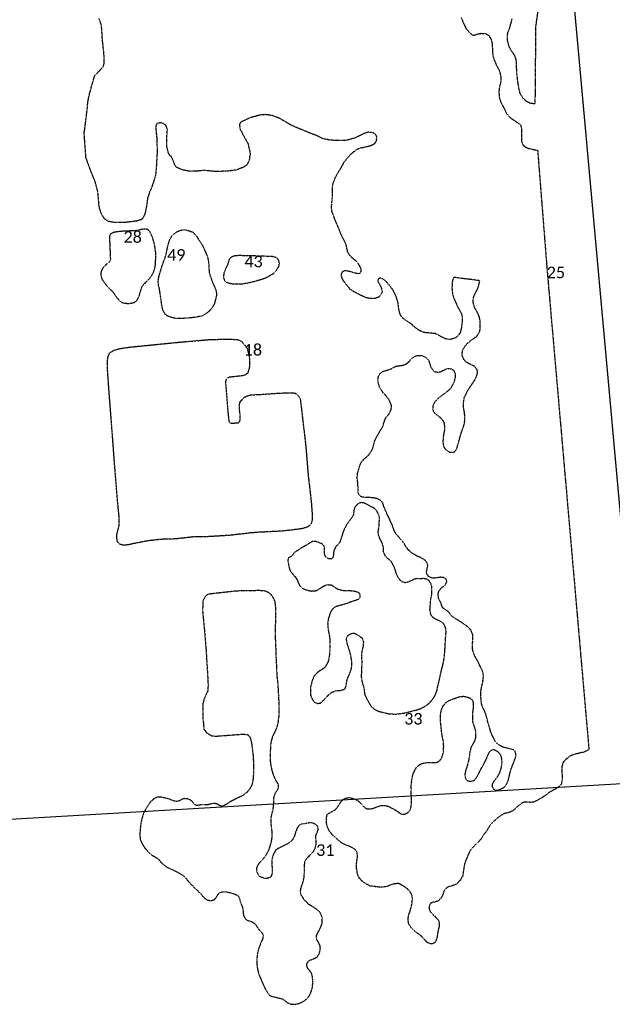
# Model space of a CAD drawing. Extents: x 387170 to 389193, y 100386 to 104689.
# Tile 2 of 14: x 387859 to 388371, y 100386 to 101237. Entities that reach past the tile are written whole.
import ezdxf

# ---------------------------------------------------------------- set-up
doc = ezdxf.new("R2010")
doc.units = 0
doc.header["$MEASUREMENT"] = 0
doc.linetypes.add('Wisdot5', pattern=[0.1, 0.05, -0.05])
doc.linetypes.add('Wisdot7', pattern=[0.2875, 0.125, -0.05, 0.0625, -0.05])
doc.layers.add('E_DTM_Building', color=81, linetype='Wisdot5', lineweight=25)
doc.layers.add('E_DTM_ObscureArea', color=231, linetype='Wisdot7', lineweight=25)
doc.styles.add('CalibriLight', font='calibril.ttf')

msp = doc.modelspace()

# ---------------------------------------------------------------- linework, layer by layer
at = {"flags": 128}
msp.add_lwpolyline([(388030.33, 103804.24), (388079.5, 103165.42), (387169.78, 101396.4), (387237.58, 100510.54), (388399.32, 100578.11), (388331.7, 101321.34), (389192.6, 103079.92), (389126.37, 103829.76)], close=True, dxfattribs=at)
at = {"layer": 'E_DTM_Building'}
for points in [[(387948.61, 101054.18, 1614.18), (387942.92, 101053.61, 1614.18), (387939.78, 101052.97, 1614.21), (387937.39, 101051.77, 1614.27), (387936.45, 101050.16, 1614.24), (387936.52, 101046.24, 1614.3), (387937.22, 101029.59, 1614.01), (387936.26, 101027.74, 1613.97), (387934.36, 101025.94, 1613.92), (387931.05, 101022.98, 1613.87), (387929.57, 101020.34, 1613.78), (387929.04, 101018.57, 1613.64), (387929.06, 101016.26, 1613.29), (387929.55, 101013.65, 1612.68), (387930.83, 101011.46, 1612.07), (387932.91, 101008.61, 1611.49), (387934.72, 101006.07, 1611.26), (387938.73, 101002.51, 1610.78), (387942.9, 100996.7, 1610.32), (387945.7, 100993.47, 1610.14), (387949.09, 100991.96, 1610), (387953.73, 100991.75, 1609.76), (387957.86, 100992.72, 1609.62), (387960.09, 100994.16, 1609.56), (387962.1, 100997.98, 1609.47), (387963.23, 101002.16, 1609.47), (387964.41, 101005.95, 1609.45), (387966.19, 101008.43, 1609.33), (387968, 101010.12, 1609.24), (387969.9, 101011.91, 1609.28), (387971.4, 101013.82, 1609.22), (387973.19, 101016.2, 1609.31), (387974.49, 101018.63, 1609.5), (387975.23, 101020.81, 1609.68), (387976.03, 101023.83, 1609.9), (387976.3, 101028.33, 1609.94), (387976.59, 101034.25, 1610.06), (387975.9, 101039.69, 1609.99), (387974.92, 101044.42, 1610), (387973.64, 101048.72, 1610.11), (387972, 101052.6, 1610.29), (387970.65, 101054.54, 1610.65), (387969.52, 101055.52, 1611.23), (387967.91, 101055.96, 1611.78), (387966, 101055.93, 1612.73), (387964.35, 101055.73, 1613.17), (387962.86, 101055.34, 1613.43), (387961.27, 101054.95, 1613.74), (387960.36, 101054.72, 1613.74), (387958.71, 101054.52, 1613.77), (387948.61, 101054.18, 1614.18)], [(388052.51, 100956.7, 1607.93), (388055.33, 100953.18, 1607.95), (388057.3, 100945.52, 1608.01), (388057.47, 100936.91, 1608.13), (388056.33, 100933.08, 1608.27), (388055.85, 100931.53, 1608.3), (388054, 100930.01, 1608.26), (388052.01, 100929.38, 1608.27), (388049.78, 100929.1, 1612.51), (388040.12, 100927.98, 1612.78), (388038.15, 100927.18, 1612.8), (388037.35, 100926.41, 1612.8), (388036.67, 100924.34, 1612.78), (388038.78, 100897.79, 1612.9), (388039.6, 100890.12, 1612.92), (388040.35, 100888.71, 1612.92), (388042.09, 100888.26, 1612.92), (388047.75, 100888.76, 1612.89), (388048.89, 100889.52, 1612.89), (388049.55, 100891.81, 1612.85), (388049.35, 100895.67, 1612.84), (388048.91, 100899.41, 1612.84), (388048.73, 100902.18, 1612.8), (388048.92, 100904.73, 1612.78), (388049.53, 100907.05, 1612.7), (388051.47, 100908.98, 1612.55), (388052.97, 100910.65, 1608.76), (388055.25, 100911.91, 1608.75), (388059.12, 100912.94, 1608.68), (388059.32, 100912.84, 1608.68), (388065.7, 100913.06, 1608.66), (388082.7, 100914.3, 1608.48), (388093.46, 100914.61, 1608.29), (388096.88, 100914.34, 1608.31), (388099.22, 100912.41, 1608.36), (388101.32, 100909.61, 1608.44), (388103.49, 100890.99, 1609.1), (388105.98, 100869.73, 1609.77), (388108.17, 100843.41, 1610.38), (388110.78, 100820.92, 1610.85), (388111.6, 100810.28, 1611.05), (388111.7, 100804.47, 1611.15), (388110.46, 100801.02, 1611.19), (388107.87, 100798.75, 1611.25), (388103.95, 100797.39, 1611.19), (388095.83, 100796.22, 1611.23), (388085.48, 100795.1, 1611.51), (388074.62, 100794.52, 1611.62), (388064.99, 100794.06, 1611.74), (388058.25, 100793.48, 1611.88), (388051.59, 100792.71, 1612.2), (388047.84, 100792.29, 1612.51), (388043.71, 100791.82, 1612.73), (388040.8, 100791.48, 1612.73), (388023.46, 100790.34, 1612.51), (388008.33, 100790.01, 1612.26), (387993.98, 100788.37, 1612.49), (387980.43, 100787.93, 1612.44), (387969.12, 100786.59, 1612.53), (387959.75, 100784.77, 1612.57), (387952.83, 100783.33, 1612.69), (387948.7, 100782.8, 1612.59), (387945.81, 100783.64, 1612.43), (387943.46, 100785.7, 1612.32), (387942.73, 100789.16, 1612.39), (387942.89, 100792.25, 1612.49), (387944.02, 100796.93, 1612.57), (387944.68, 100799.54, 1612.63), (387944.82, 100807, 1612.63), (387943.07, 100825.26, 1612.55), (387941.02, 100850.82, 1612.59), (387937.93, 100892.02, 1612.61), (387936.15, 100914.72, 1612.69), (387935.06, 100930.17, 1612.79), (387934.59, 100937.84, 1612.65), (387934.71, 100942.68, 1612.24), (387935.32, 100945.88, 1611.74), (387936.72, 100949.08, 1611.33), (387940.22, 100951.38, 1610.93), (387945.51, 100952.8, 1610.44), (387954.73, 100954.14, 1609.69), (387971.95, 100955.85, 1609.17), (387995.77, 100958.2, 1608.7), (388021.89, 100960.5, 1608.46), (388031.99, 100960.81, 1608.11), (388040.33, 100961.02, 1607.89), (388047.71, 100960.42, 1607.77), (388050.51, 100959.12, 1607.73), (388052.51, 100956.7, 1607.93)]]:
    msp.add_polyline3d(points, close=True, dxfattribs=at)
at = {"layer": 'E_DTM_ObscureArea'}
for points in [[(388308.18, 101255.23, 1594.9), (388304.78, 101231.19, 1595.9), (388304.19, 101164.12, 1597.3), (388299.73, 101164.72, 1597.34), (388296.94, 101166.27, 1597.34), (388293.86, 101169.09, 1597.36), (388291.41, 101173.15, 1597.44), (388290.27, 101178.11, 1597.6), (388289.21, 101184.78, 1597.5), (388288.62, 101189.91, 1597.55), (388288.37, 101195.13, 1597.44), (388288.29, 101199.07, 1597.28), (388288, 101202.2, 1597.16), (388286.89, 101205.7, 1597.16), (388284.88, 101208.51, 1597.23), (388282.99, 101211.32, 1597.25), (388281.63, 101214.46, 1597.3), (388280.63, 101218.6, 1597.32), (388280.38, 101222.52, 1597.41), (388280.73, 101225.37, 1597.58), (388281.82, 101228.24, 1598.06), (388282.67, 101230.63, 1598.83), (388283.52, 101233.75, 1598.79), (388284.51, 101237.61, 1598.5)], [(388240.51, 101238.64, 1597.5), (388242.31, 101233.73, 1597.5), (388244.7, 101229.21, 1597.46), (388247.61, 101225.76, 1597.41), (388250.29, 101223.58, 1597.39), (388251.98, 101223.63, 1597.41), (388254.34, 101224.35, 1597.5), (388257.48, 101225.09, 1597.44), (388261.04, 101225.03, 1597.41), (388264.31, 101223.18, 1597.44), (388266.37, 101219.77, 1597.5), (388267.28, 101215.96, 1597.44), (388267.41, 101210.9, 1597.32), (388267.81, 101205.98, 1597.16), (388268.88, 101202.3, 1597.02), (388270.69, 101197.96, 1597.02), (388272.78, 101194.2, 1596.99), (388273.83, 101191.42, 1597.18), (388274.6, 101187.89, 1597.36), (388274.85, 101184.64, 1597.5), (388274.5, 101182.3, 1597.58), (388273.59, 101179.34, 1597.72), (388273.01, 101174.61, 1597.72), (388273.42, 101169.52, 1597.5), (388274.38, 101166.45, 1597.36), (388275.91, 101163.32, 1597.27), (388277.65, 101159.7, 1597.32), (388279.91, 101155.35, 1597.39), (388282.54, 101152.49, 1597.46), (388285.74, 101150.25, 1597.46), (388288.38, 101148.46, 1597.51), (388290.6, 101146.97, 1597.55), (388291.99, 101145.35, 1597.57), (388292.68, 101142.15, 1597.57), (388292.65, 101137.64, 1597.41), (388292.48, 101132.72, 1597.25), (388293.48, 101129.14, 1597.23), (388295.78, 101126.88, 1597.25), (388298.76, 101125.74, 1597.3), (388302.85, 101124.76, 1597.3), (388306.53, 101123.98, 1597.3), (388314.43, 101023.53, 1595.65), (388314.43, 101023.53, 1595.65), (388350.85, 100606.53, 1595.5), (388348.58, 100605.08, 1595.5), (388346.15, 100604.06, 1595.46), (388343.93, 100603.55, 1595.45), (388338.71, 100602.41, 1595.42), (388334.23, 100600.64, 1595.42), (388330.17, 100597.19, 1595.42), (388328.4, 100595.1, 1595.42), (388327.38, 100591.3, 1595.51), (388327.41, 100587.4, 1595.5), (388327.77, 100583.58, 1595.56), (388327.64, 100579.82, 1595.53), (388326.88, 100576.39, 1595.43), (388325.17, 100574.6, 1595.37), (388323.1, 100573.02, 1595.31), (388320.2, 100571.35, 1595.28), (388316.95, 100569.76, 1595.24), (388314.93, 100568.13, 1595.31), (388312.54, 100566.28, 1595.4), (388310.03, 100564.61, 1595.5), (388307.96, 100563.57, 1595.53), (388305.81, 100562.28, 1595.53), (388303.79, 100561.19, 1595.51), (388300.67, 100560.75, 1595.5), (388298.39, 100560.92, 1595.5), (388295.46, 100561.09, 1595.5), (388292.98, 100560.16, 1595.56), (388290.36, 100558.08, 1595.65), (388288.83, 100557.1, 1595.74), (388286.8, 100555.08, 1595.66), (388285.11, 100553.58, 1595.57), (388283.43, 100552.63, 1595.53), (388281.09, 100551.81, 1595.53), (388278.71, 100551.39, 1595.48), (388276.48, 100550.43, 1595.48), (388273.91, 100548.91, 1595.5), (388271.45, 100546.79, 1595.54), (388269.17, 100544.8, 1595.62), (388265.76, 100541.71, 1595.66), (388264.35, 100539.4, 1595.68), (388263.05, 100536.95, 1595.74), (388261.35, 100534.67, 1595.79), (388259.75, 100532.79, 1595.79), (388257.45, 100528.91, 1595.76), (388255.44, 100526.7, 1595.8), (388253.5, 100524.78, 1595.77), (388251.06, 100522.48, 1595.66), (388249, 100520.25, 1595.6), (388247.37, 100517.63, 1595.59), (388246.36, 100515.36, 1595.59), (388244.9, 100511.96, 1595.59), (388243.31, 100507.47, 1595.63), (388242.6, 100503.05, 1595.68), (388241.79, 100497.49, 1595.68), (388239.74, 100493.69, 1595.71), (388236.71, 100490.29, 1595.71), (388233.99, 100489.24, 1595.79), (388231.89, 100488.5, 1595.86), (388230.25, 100488.14, 1595.86), (388227.88, 100487.03, 1595.85), (388226.09, 100485.13, 1595.8), (388225.38, 100483.78, 1595.77), (388224.79, 100481.7, 1595.68), (388223.69, 100479.27, 1595.63), (388222.53, 100477.43, 1595.66), (388220.39, 100475.6, 1595.68), (388218, 100474.73, 1595.59), (388216.05, 100474.44, 1595.48), (388214.38, 100473.84, 1595.37), (388213.2, 100472.24, 1595.3), (388212.72, 100470.07, 1595.3), (388212.91, 100468.12, 1595.36), (388213.58, 100466.7, 1595.39), (388214.93, 100465.05, 1595.42), (388217.09, 100463.04, 1595.42), (388219.2, 100460.67, 1595.43), (388220.87, 100458.71, 1595.4), (388221.5, 100456.69, 1595.39), (388221.31, 100453.52, 1595.34), (388220.23, 100448.82, 1595.33), (388219.52, 100443.91, 1595.33), (388218.63, 100441.26, 1595.34), (388217.28, 100439.4, 1595.36), (388215.58, 100438.65, 1595.43), (388213.4, 100438.74, 1595.53), (388211.44, 100439.59, 1595.85), (388209.6, 100441.29, 1595.91), (388207.14, 100444.21, 1596.11), (388204.51, 100446.43, 1596.23), (388201.23, 100448.73, 1596.4), (388197.51, 100452.03, 1596.46), (388195, 100456.08, 1596.52), (388194.51, 100459.64, 1596.52), (388195.04, 100463.4, 1596.64), (388196.56, 100467.59, 1596.72), (388197.86, 100473.15, 1596.7), (388198.32, 100478.18, 1596.69), (388197.62, 100481.32, 1596.64), (388196.15, 100483.8, 1596.6), (388193.84, 100486.24, 1596.6), (388191.63, 100487.71, 1596.58), (388188.74, 100489.46, 1596.63), (388186.51, 100490.58, 1596.69), (388183.16, 100490.55, 1596.75), (388180.18, 100489.68, 1596.77), (388176.29, 100488.07, 1596.81), (388171.9, 100487.5, 1596.81), (388167.93, 100487.71, 1596.81), (388161.52, 100488.58, 1596.87), (388158.35, 100490.3, 1596.86), (388154.87, 100492.59, 1596.84), (388151.99, 100495.82, 1596.81), (388150.72, 100499.35, 1596.78), (388150.07, 100503.53, 1596.87), (388149.9, 100506.33, 1596.84), (388150.25, 100509.92, 1596.81), (388150.66, 100512.87, 1596.83), (388150.76, 100515.45, 1596.86), (388150.39, 100517.78, 1596.87), (388149, 100519.87, 1596.87), (388146.37, 100521.55, 1596.87), (388143.16, 100523.12, 1596.83), (388140.35, 100524.08, 1596.83), (388137.5, 100525.54, 1596.83), (388133.49, 100528.76, 1596.87), (388129.44, 100532.37, 1596.95), (388126.29, 100536.32, 1596.98), (388124.72, 100539.92, 1596.96), (388123.89, 100543.44, 1596.9), (388123.93, 100546.06, 1596.84), (388124.09, 100548.01, 1596.78), (388124.51, 100549.82, 1596.73), (388125.23, 100551.03, 1596.55), (388126.13, 100551.51, 1596.67), (388127.17, 100551.95, 1596.95), (388128.72, 100552.74, 1597.13), (388130.96, 100554.09, 1597.13), (388132.47, 100555.37, 1597.09), (388133.88, 100557.14, 1597.01), (388135.21, 100559.24, 1596.95), (388136.49, 100561.34, 1596.89), (388138.74, 100563.63, 1596.86), (388141.65, 100564.7, 1596.75), (388144, 100564.92, 1596.73), (388147.44, 100564.06, 1596.73), (388150.21, 100562.95, 1596.73), (388152.47, 100561.04, 1596.75), (388154.87, 100558.65, 1596.78), (388156.79, 100556.61, 1596.83), (388158.74, 100555.37, 1596.86), (388160.64, 100555.15, 1596.89), (388163.04, 100555.33, 1596.89), (388165.34, 100556, 1596.92), (388167.91, 100557.04, 1596.95), (388170.84, 100557.96, 1596.92), (388173.18, 100558.18, 1596.92), (388175.48, 100557.91, 1596.92), (388177.96, 100557.26, 1596.87), (388180.4, 100556.01, 1596.83), (388183.9, 100554.02, 1596.84), (388185.69, 100552.86, 1596.93), (388187.51, 100551.4, 1597.01), (388188.81, 100550.74, 1597.01), (388190.65, 100550.57, 1596.96), (388192.35, 100550.83, 1596.92), (388195.15, 100552.58, 1596.84), (388196.28, 100554.17, 1596.8), (388197.01, 100556.36, 1596.84), (388197.43, 100559.71, 1596.83), (388197.6, 100563.04, 1596.81), (388197.25, 100567.3, 1596.78), (388197.11, 100571.83, 1596.73), (388197.28, 100575.74, 1596.81), (388198.05, 100582.09, 1596.87), (388198.93, 100585.33, 1596.89), (388200.28, 100588.23, 1596.9), (388202.1, 100591.36, 1596.93), (388204.44, 100593.31, 1596.95), (388206.6, 100594.41, 1596.95), (388209.7, 100595.05, 1596.99), (388212.73, 100595.39, 1596.98), (388215.12, 100595.18, 1596.93), (388217.89, 100595.1, 1596.83), (388219.78, 100595.52, 1596.81), (388222.06, 100596.98, 1596.77), (388223.2, 100598.52, 1596.7), (388224.34, 100601.04, 1596.66), (388225.1, 100604.38, 1596.57), (388225.33, 100609.19, 1596.55), (388225.05, 100613.7, 1596.55), (388223.77, 100619.31, 1596.64), (388223.2, 100624.78, 1596.75), (388222.43, 100632.31, 1596.92), (388222.53, 100635.93, 1596.87), (388223.24, 100640.34, 1596.92), (388224.73, 100643.94, 1597.01), (388227.34, 100647.1, 1596.98), (388230.32, 100648.97, 1596.93), (388232.3, 100649.9, 1596.92), (388234.38, 100650.39, 1596.89), (388236.14, 100651.1, 1596.87), (388239.77, 100652.34, 1596.87), (388242.93, 100652.4, 1596.8), (388245.3, 100651.88, 1596.77), (388248.3, 100650.89, 1596.7), (388249.72, 100649.54, 1596.7), (388250.68, 100647.71, 1596.69), (388250.89, 100645.01, 1596.63), (388250.65, 100641.38, 1596.63), (388250.32, 100638.59, 1596.57), (388250.16, 100634.62, 1596.52), (388250.17, 100631.36, 1596.51), (388250.74, 100628.5, 1596.51), (388251.58, 100626.51, 1596.49), (388252.58, 100623.74, 1596.49), (388252.96, 100620.77, 1596.47), (388252.83, 100617.05, 1596.46), (388252.32, 100614.58, 1596.46), (388251.36, 100612.71, 1596.44), (388250.11, 100610.37, 1596.43), (388248.84, 100608.13, 1596.43), (388248.01, 100604.4, 1596.43), (388247.42, 100600.73, 1596.4), (388246.97, 100597.78, 1596.32), (388246.24, 100594.55, 1596.28), (388245.47, 100591.71, 1596.21), (388244.26, 100588.38, 1596.15), (388243.71, 100585.32, 1596.15), (388243.76, 100582.76, 1596.18), (388244.54, 100580.76, 1596.28), (388246.1, 100579.48, 1596.34), (388248.32, 100578.95, 1596.34), (388249.93, 100579.15, 1596.32), (388251.88, 100579.93, 1596.29), (388253.09, 100581.28, 1596.32), (388254.95, 100584.52, 1596.37), (388256.72, 100587.7, 1596.34), (388258.25, 100590.81, 1596.31), (388260.37, 100594.47, 1596.28), (388262.1, 100597.99, 1596.24), (388263.54, 100601.54, 1596.31), (388265.07, 100604.64, 1596.32), (388266.48, 100605.91, 1596.26), (388268.41, 100606.35, 1596.21), (388269.57, 100606.11, 1596.2), (388271.03, 100605.31, 1596.2), (388272.69, 100603.99, 1596.14), (388274.08, 100602.4, 1596.05), (388275.03, 100599.62, 1595.95), (388275.45, 100596.26, 1595.97), (388275.4, 100593.24, 1596.03), (388274.68, 100589.91, 1596.09), (388273.38, 100585.94, 1596.11), (388271.83, 100583.02, 1596.11), (388270.16, 100580.84, 1596.08), (388268.35, 100578.64, 1596.06), (388267.26, 100576.66, 1596.05), (388267.09, 100574.77, 1596.06), (388268.03, 100572.73, 1596.11), (388269.73, 100571.46, 1596.14), (388271.72, 100571.31, 1596.14), (388274.59, 100572.28, 1596.12), (388277.08, 100573.55, 1596.09), (388279.08, 100575.37, 1596.05), (388280.71, 100578.49, 1596.05), (388281.91, 100583, 1596.09), (388283.4, 100589.12, 1596.15), (388285.39, 100594.1, 1596.26), (388287.13, 100598.61, 1596.23), (388287.84, 100601, 1596.21), (388287.57, 100603.24, 1596.18), (388286.97, 100604.91, 1596.18), (388285.62, 100606.12, 1596.23), (388283.08, 100606.86, 1596.26), (388279.8, 100607.63, 1596.29), (388276.25, 100608.58, 1596.28), (388272.69, 100610.66, 1596.29), (388269.73, 100613.78, 1596.28), (388268.26, 100616.7, 1596.26), (388266.45, 100620.23, 1596.34), (388264.98, 100625.18, 1596.46), (388263.38, 100630.65, 1596.44), (388262.34, 100634.8, 1596.47), (388260.91, 100639.35, 1596.6), (388259.03, 100643.02, 1596.8), (388258.14, 100645.65, 1596.93), (388257.63, 100649.41, 1596.96), (388257.44, 100653.44, 1596.96), (388257.56, 100657.35, 1596.96), (388258.14, 100660.62, 1596.95), (388259.14, 100664.61, 1596.89), (388259.68, 100669.75, 1596.87), (388259.44, 100672.34, 1596.89), (388258.56, 100674.83, 1596.96), (388256.33, 100679.5, 1596.93), (388254.51, 100683.08, 1596.93), (388253.01, 100685.85, 1596.93), (388251.35, 100689.25, 1597.03), (388250.33, 100692.75, 1597.18), (388250.22, 100696.94, 1597.22), (388250.49, 100700.82, 1597.21), (388250.64, 100704.98, 1597.18), (388249.09, 100709.27, 1597.12), (388247.09, 100711.6, 1597.12), (388244.79, 100713.5, 1597.18), (388241.78, 100715.49, 1597.19), (388239.2, 100717.22, 1597.19), (388236.21, 100719, 1597.22), (388232.99, 100721.16, 1597.33), (388230.99, 100723.49, 1597.36), (388229.86, 100724.96, 1597.41), (388228.37, 100726.1, 1597.35), (388226.21, 100727.53, 1597.36), (388224.22, 100729.26, 1597.35), (388222.73, 100733.47, 1597.35), (388221.11, 100736.47, 1597.41), (388220.48, 100739.92, 1597.5), (388220.79, 100742.41, 1597.47), (388222.11, 100744.61, 1597.44), (388224.32, 100746.75, 1597.42), (388227.1, 100749.19, 1597.42), (388228.06, 100751.55, 1597.38), (388227.75, 100753.3, 1597.35), (388225.72, 100754.83, 1597.27), (388222.67, 100755.23, 1597.15), (388217.9, 100754.58, 1597.07), (388214.63, 100754.61, 1597.09), (388212.35, 100755.83, 1597.18), (388210.97, 100757.32, 1597.3), (388210.47, 100759.99, 1597.3), (388210.96, 100762.56, 1597.35), (388211.59, 100765.23, 1597.32), (388211.1, 100767.31, 1597.29), (388209.98, 100769.18, 1597.25), (388207.53, 100771.07, 1597.12), (388204.93, 100772.45, 1597.09), (388201.43, 100773.89, 1597.07), (388199.43, 100775.23, 1597.06), (388196.7, 100776.9, 1597.06), (388194.73, 100778.98, 1597.07), (388192.81, 100781.41, 1597.12), (388191.36, 100784.23, 1597.1), (388189.28, 100786.85, 1597.03), (388187.69, 100788.57, 1596.98), (388184.18, 100792.68, 1597.04), (388182.95, 100794.69, 1597.04), (388181.99, 100797.02, 1597.15), (388180.89, 100800.22, 1597.12), (388178.44, 100805.71, 1597.07), (388177.03, 100808.59, 1597.19), (388175.11, 100812.7, 1597.21), (388173.94, 100815.6, 1597.33), (388172.59, 100819.37, 1597.42), (388170.53, 100821.84, 1597.47), (388167.33, 100823.31, 1597.41), (388164.31, 100823.86, 1597.39), (388160.04, 100824.1, 1597.42), (388157.07, 100824.26, 1597.42), (388153.95, 100824.8, 1597.45), (388152.02, 100826.39, 1597.58), (388151.41, 100828.7, 1597.81), (388151.46, 100831.72, 1597.85), (388151.19, 100834.56, 1598.05), (388151.07, 100837.41, 1598.74), (388150.54, 100840.32, 1599.81), (388150.55, 100842.35, 1600.39), (388150.89, 100844.95, 1600.83), (388151.74, 100847.89, 1601.05), (388152.97, 100852.11, 1601), (388154.47, 100854.97, 1600.76), (388155.66, 100856.46, 1600.51), (388157.25, 100857.95, 1600.3), (388159.13, 100859.51, 1599.63), (388160.74, 100861.25, 1598.98), (388162.77, 100864.25, 1598.6), (388164.05, 100866.89, 1598.36), (388164.83, 100869.59, 1598.23), (388165.45, 100871.87, 1598.17), (388165.96, 100873.74, 1598.07), (388166.79, 100875.35, 1598.02), (388167.84, 100877.33, 1597.9), (388168.95, 100879.16, 1597.73), (388169.92, 100880.89, 1597.53), (388171.16, 100882.93, 1597.35), (388172.49, 100884.93, 1597.27), (388173.32, 100887.63, 1597.25), (388174.16, 100890.28, 1597.32), (388175.11, 100892.64, 1597.32), (388177.02, 100894.9, 1597.3), (388178.67, 100897.23, 1597.19), (388179.99, 100900.56, 1597.16), (388180.31, 100902.32, 1597.19), (388179.99, 100904.12, 1597.24), (388178.89, 100906.83, 1597.3), (388177.4, 100909.55, 1597.38), (388175.05, 100912.39, 1597.45), (388172.83, 100914.99, 1597.53), (388170.01, 100919.16, 1597.62), (388169.02, 100922.28, 1597.64), (388168.45, 100924.59, 1597.56), (388168.61, 100927.08, 1597.44), (388169.06, 100929.09, 1597.42), (388170, 100930.62, 1597.38), (388171.81, 100932.37, 1597.32), (388173.36, 100933.21, 1597.33), (388176.38, 100934.14, 1597.3), (388178.73, 100934.86, 1597.3), (388180.76, 100935.79, 1597.33), (388183.11, 100937.05, 1597.42), (388185.55, 100937.83, 1597.51), (388188.19, 100938.18, 1597.56), (388190.95, 100938.74, 1597.47), (388193.33, 100939.71, 1597.36), (388195.14, 100941.41, 1597.32), (388197.5, 100944.06, 1597.33), (388200.56, 100946.18, 1597.35), (388203.25, 100946.93, 1597.36), (388206.07, 100946.85, 1597.38), (388208.53, 100945.9, 1597.36), (388210.38, 100944.65, 1597.35), (388212.26, 100942.56, 1597.35), (388213.26, 100939.84, 1597.35), (388213.94, 100937.39, 1597.39), (388215.33, 100934.75, 1597.48), (388217.69, 100932.76, 1597.55), (388220.49, 100932.38, 1597.55), (388222.33, 100932.76, 1597.55), (388224.84, 100933.94, 1597.5), (388227.43, 100935.17, 1597.45), (388229.86, 100935.65, 1597.45), (388232.38, 100935.1, 1597.45), (388234.19, 100933.69, 1597.44), (388235.12, 100931.17, 1597.38), (388235.1, 100927.26, 1597.32), (388233.84, 100922.9, 1597.32), (388231.58, 100918.68, 1597.25), (388229.01, 100916.07, 1597.24), (388224.63, 100912.83, 1597.19), (388220.39, 100909.71, 1597.13), (388217.52, 100906.62, 1597.07), (388215.77, 100902.75, 1597.06), (388216.11, 100899.23, 1597.07), (388217.23, 100897.31, 1597.12), (388219.32, 100895.59, 1597.15), (388221.92, 100893.66, 1597.19), (388224.4, 100891.03, 1597.24), (388225.56, 100888.73, 1597.22), (388226.17, 100884.93, 1597.22), (388225.89, 100881.6, 1597.19), (388225.13, 100878.27, 1597.15), (388224.6, 100872.34, 1597.12), (388225.06, 100868.58, 1597.16), (388226.83, 100865.64, 1597.24), (388230.46, 100863.32, 1597.3), (388233.29, 100863.15, 1597.3), (388234.82, 100863.64, 1597.32), (388236.64, 100866.28, 1597.38), (388237.53, 100869.33, 1597.38), (388238.45, 100872.63, 1597.32), (388239.61, 100876.99, 1597.33), (388240.97, 100881.41, 1597.25), (388242.28, 100884.8, 1597.25), (388243.19, 100887.65, 1597.3), (388243.66, 100892.04, 1597.41), (388243.38, 100897.05, 1597.44), (388242.55, 100901.51, 1597.44), (388242.42, 100905.5, 1597.39), (388243.08, 100910.45, 1597.39), (388245.43, 100915.27, 1597.39), (388246.97, 100917.83, 1597.39), (388248.65, 100920.41, 1597.39), (388250.69, 100923.27, 1597.41), (388252.79, 100926.63, 1597.39), (388254.27, 100930.28, 1597.32), (388254.73, 100932.7, 1597.32), (388254.15, 100934.62, 1597.32), (388252.17, 100937.19, 1597.3), (388248.08, 100939.22, 1597.18), (388244.48, 100941.29, 1597.24), (388242.45, 100943.87, 1597.32), (388241.19, 100947.25, 1597.36), (388241.67, 100951.49, 1597.36), (388243.38, 100954.27, 1597.36), (388245.5, 100956.95, 1597.39), (388248.41, 100959.54, 1597.39), (388251.46, 100961.66, 1597.33), (388254.27, 100963.86, 1597.27), (388255.91, 100966.24, 1597.25), (388256.69, 100968.43, 1597.24), (388256.86, 100972.89, 1597.21), (388256.88, 100976.85, 1597.18), (388256.06, 100980.22, 1597.18), (388254.68, 100983.8, 1597.15), (388252.29, 100987.57, 1597.15), (388251.06, 100991.2, 1597.25), (388250.61, 100994.86, 1597.29), (388251.33, 100997.69, 1597.12), (388252.84, 101000.95, 1597.04), (388254.4, 101003.72, 1597.07), (388255.46, 101006.63, 1597.12), (388256.48, 101011.42, 1597.12), (388233.8, 101014.31, 1597.02), (388232.61, 101010.06, 1597.06), (388232.45, 101004.89, 1597.09), (388232.87, 101000.5, 1597.13), (388233.58, 100997.59, 1597.15), (388235.28, 100993.47, 1597.24), (388237.58, 100988.46, 1597.24), (388239.24, 100985.5, 1597.24), (388240.9, 100982.54, 1597.24), (388241.43, 100979.32, 1597.24), (388241.29, 100976.26, 1597.22), (388240.95, 100973.68, 1597.18), (388240.71, 100970.9, 1597.18), (388239.54, 100966.36, 1597.15), (388236.75, 100962.9, 1597.2), (388233.99, 100961.4, 1597.2), (388230.36, 100960.62, 1597.18), (388226.82, 100961.22, 1597.2), (388223.86, 100962.54, 1597.24), (388220.24, 100964.73, 1597.15), (388217.75, 100965.73, 1597.13), (388212.83, 100966.27, 1597.13), (388208.52, 100966.59, 1597.09), (388204.28, 100968.36, 1597.04), (388201.24, 100970.54, 1597.04), (388198.3, 100973.23, 1597.06), (388195.19, 100975.4, 1597.09), (388191.85, 100977.63, 1597.11), (388189.25, 100979.77, 1597.15), (388187.69, 100982.38, 1597.18), (388186.45, 100987.06, 1597.18), (388185.86, 100992.45, 1597.24), (388184.27, 100997.67, 1597.27), (388181.63, 101003.22, 1597.33), (388178.24, 101007.55, 1597.36), (388175.28, 101011.19, 1597.42), (388171.55, 101013.58, 1597.34), (388169.76, 101013.47, 1597.28), (388168.75, 101012.76, 1597.27), (388168.35, 101011.6, 1597.23), (388168.7, 101010.27, 1597.23), (388169.89, 101008.35, 1597.27), (388170.87, 101006.25, 1597.3), (388171.83, 101003.85, 1597.34), (388172.07, 101001.23, 1597.41), (388171.1, 100999.5, 1597.46), (388168.91, 100996.99, 1597.46), (388165.56, 100995.95, 1597.48), (388161.96, 100995.9, 1597.46), (388158.05, 100996.78, 1597.37), (388153.33, 100998.86, 1597.42), (388150.86, 101000.18, 1597.99), (388147.35, 101002.11, 1598.53), (388144.6, 101003.88, 1598.62), (388142.44, 101006.56, 1598.62), (388140.52, 101008.98, 1598.65), (388138.8, 101011.13, 1598.5), (388137.57, 101013.44, 1598.3), (388137.07, 101015.2, 1598.11), (388136.95, 101017.16, 1597.86), (388137.84, 101019.16, 1597.65), (388139.06, 101019.95, 1597.5), (388140.95, 101020.29, 1597.37), (388143.53, 101019.74, 1597.43), (388146.2, 101018.97, 1597.5), (388148.45, 101018.33, 1597.48), (388150.08, 101017.86, 1597.5), (388151.5, 101017.71, 1597.51), (388153.05, 101018.02, 1597.58), (388154.01, 101019.18, 1597.65), (388154.13, 101020.38, 1597.71), (388153.6, 101022.41, 1597.78), (388152.3, 101024.89, 1598), (388151.11, 101026.86, 1597.9), (388149.24, 101028.72, 1597.64), (388147.3, 101030.29, 1597.51), (388145.39, 101031.97, 1597.43), (388143.56, 101034.11, 1597.41), (388142.48, 101036.1, 1597.36), (388141.7, 101039.07, 1597.28), (388141.07, 101042.23, 1597.21), (388139.99, 101044.72, 1597.13), (388138.94, 101046.94, 1597.14), (388137.44, 101049.84, 1597.2), (388135.61, 101053.73, 1597.11), (388135.03, 101055.76, 1597.06), (388133.6, 101059.01, 1597.16), (388132.03, 101062.59, 1597.14), (388130.07, 101067.42, 1597.13), (388128.7, 101071.3, 1597.23), (388128.35, 101074.99, 1597.28), (388128.63, 101078.11, 1597.34), (388128.78, 101080.21, 1597.44), (388129.06, 101082.66, 1597.58), (388129.24, 101085.61, 1597.64), (388129.12, 101089.38, 1597.6), (388129.23, 101093.05, 1597.51), (388129.96, 101096.11, 1597.53), (388131.98, 101101.14, 1597.43), (388134.15, 101105.06, 1597.37), (388136.57, 101108.83, 1597.39), (388139.52, 101114.12, 1597.43), (388142.55, 101117.95, 1597.44), (388146.63, 101122.05, 1597.32), (388150.36, 101124.98, 1597.44), (388152.8, 101126, 1597.41), (388158.88, 101127.29, 1597.44), (388162.41, 101128.18, 1597.39), (388165.79, 101129.96, 1597.32), (388167.32, 101132.35, 1597.32), (388167.53, 101135.58, 1597.21), (388166.67, 101137.53, 1597.13), (388164.55, 101139.14, 1597.07), (388160.16, 101139.7, 1597.07), (388155.95, 101138.29, 1597.04), (388152.46, 101136.45, 1597.09), (388147.8, 101134.39, 1597.16), (388141.58, 101132.74, 1597.16), (388135.75, 101132.38, 1597.23), (388128.39, 101132.71, 1597.21), (388120.83, 101134.1, 1597.36), (388115.86, 101136.58, 1597.32), (388109.56, 101138.93, 1597.43), (388103.98, 101141.34, 1597.46), (388099.3, 101143.22, 1597.58), (388093.61, 101145.63, 1597.81), (388087.35, 101149.39, 1598.2), (388082.42, 101152.04, 1598.36), (388077.11, 101154.03, 1598.44), (388071.51, 101154.87, 1598.65), (388067.25, 101154.65, 1598.74), (388057.78, 101152.14, 1599.55), (388049.64, 101148.12, 1599.85), (388048.71, 101146.01, 1599.9), (388049.41, 101142.07, 1599.9), (388051.92, 101137.4, 1599.92), (388056.12, 101129.78, 1599.78), (388058.09, 101121.22, 1599.88), (388057.12, 101115.22, 1599.99), (388055.47, 101111.74, 1600.27), (388052.14, 101109.34, 1600.25), (388045.93, 101106.97, 1600.51), (388037.69, 101105.93, 1600.74), (388027.55, 101105.78, 1601.25), (388017.89, 101106.64, 1601.8), (388013.48, 101106.18, 1602.08), (388010.79, 101105.99, 1602.55), (388005.1, 101105.97, 1604.3), (387999.58, 101107.15, 1605.66), (387994.9, 101109.03, 1606.76), (387993.37, 101110.3, 1606.97), (387993.24, 101110.99, 1607.62), (387989.95, 101118.58, 1607.67), (387988.9, 101119.08, 1607.46), (387987.42, 101121.65, 1607.6), (387986.04, 101126.88, 1607.46), (387985.93, 101134.81, 1607.25), (387986.48, 101142.3, 1606.8), (387985.29, 101145.41, 1607.22), (387983.05, 101147.12, 1607.57), (387980.84, 101147.82, 1607.9), (387979.44, 101147.74, 1608.2), (387977.52, 101147.23, 1608.2), (387976.38, 101145.43, 1608.18), (387976.39, 101143.52, 1608.18), (387977.35, 101134.31, 1608.11), (387977.65, 101122.55, 1608.11), (387976.98, 101110.82, 1608.17), (387976.26, 101102.7, 1608.15), (387974.48, 101096.9, 1608.11), (387972.98, 101092.36, 1608.01), (387970.91, 101087.38, 1608.82), (387969.45, 101082.96, 1609.39), (387968.73, 101077.99, 1609.66), (387967.84, 101072.33, 1610.69), (387966.88, 101068.69, 1611.68), (387965.42, 101065.57, 1612.55), (387963.64, 101064.05, 1613.52), (387962.49, 101063.66, 1613.73), (387960.19, 101063, 1614.08), (387950.94, 101061.81, 1614.18), (387941.38, 101061.6, 1614.34), (387935.42, 101062.58, 1614.4), (387932.6, 101064.46, 1614.41), (387929.7, 101068.42, 1614.43), (387927.49, 101075.26, 1614.61), (387926.45, 101087.85, 1614.87), (387924.08, 101097.05, 1615.08), (387921.11, 101104.16, 1614.96), (387918.38, 101111.23, 1615.06), (387916.05, 101118.12, 1615.18), (387914.54, 101138.78, 1615.26), (387915.75, 101147.69, 1615.34), (387917.35, 101160.97, 1615.12), (387917.71, 101165.57, 1614.8), (387918.99, 101171.88, 1614.17), (387921.39, 101180.73, 1613.54), (387923.23, 101187.04, 1613.2), (387924.06, 101189.09, 1612.92), (387927.01, 101191.96, 1612.41), (387928.65, 101193.74, 1612.18), (387930.8, 101196.03, 1611.64), (387931.94, 101198.95, 1611.31), (387931.89, 101203.85, 1611.1), (387931.45, 101209.22, 1610.92), (387930.95, 101214.08, 1610.71), (387930.33, 101219.54, 1610.57), (387929.79, 101228.4, 1609.95), (387929.08, 101233.75, 1609.92), (387927.41, 101237.76, 1610.04)]]:
    msp.add_polyline3d(points, dxfattribs=at)
for points in [[(387986.31, 101038.68, 1607.89), (387987.5, 101043.85, 1607.37), (387988.68, 101047.11, 1607.2), (387990.47, 101050.03, 1606.77), (387992.14, 101051.7, 1606.64), (387994.24, 101053.37, 1606.65), (387996.54, 101054.56, 1606.79), (387999.37, 101055.32, 1606.79), (388001.87, 101055.4, 1606.56), (388004.98, 101054.65, 1606.21), (388008.76, 101053.18, 1606.06), (388012.01, 101049.35, 1605.92), (388016.78, 101041.88, 1605.78), (388019.17, 101036.7, 1605.63), (388021.07, 101032.06, 1605.57), (388021.96, 101028.3, 1605.61), (388022.31, 101023.42, 1605.61), (388022.62, 101018.39, 1605.72), (388023.82, 101014.47, 1605.96), (388025.51, 101009.96, 1606.3), (388026.69, 101007.32, 1606.42), (388028.18, 101003.96, 1606.62), (388029.12, 100999.58, 1606.84), (388028.61, 100997.17, 1606.93), (388026.96, 100991.03, 1607.14), (388024.22, 100986.69, 1607.48), (388020.77, 100983.58, 1607.62), (388016.82, 100981.05, 1607.69), (388010.99, 100979.82, 1607.71), (388003.35, 100978.97, 1607.74), (387994.83, 100978.68, 1607.86), (387991.09, 100979.32, 1607.98), (387986.78, 100980.74, 1608.15), (387984.5, 100982.55, 1608.43), (387982.62, 100985.86, 1608.57), (387981.7, 100989.95, 1608.72), (387980.8, 100996.6, 1608.79), (387979.8, 101003.14, 1608.72), (387978.76, 101008.06, 1608.64), (387978.53, 101011.09, 1608.53), (387979.23, 101015.23, 1608.44), (387980.13, 101018.21, 1608.4), (387981.25, 101022.1, 1608.37), (387982.68, 101026.36, 1608.27), (387984.49, 101031.19, 1608.12), (387985.72, 101035.44, 1607.98), (387986.31, 101038.68, 1607.89)], [(388053.08, 101032.94, 1601.8), (388048.88, 101033.14, 1601.8), (388045.71, 101032.95, 1601.91), (388043.67, 101032.61, 1602.05), (388041.98, 101031.77, 1602.23), (388040.68, 101030.96, 1602.49), (388040.04, 101029.87, 1602.81), (388039.1, 101027.28, 1604.39), (388038.57, 101025.66, 1604.76), (388037.65, 101023.8, 1604.89), (388036.63, 101021.1, 1605.21), (388035.78, 101019.11, 1605.15), (388035.24, 101017.49, 1605.32), (388034.93, 101014.46, 1605.46), (388035.66, 101011.83, 1605.72), (388037.38, 101010.22, 1605.9), (388039.67, 101009.39, 1606.01), (388042.53, 101008.77, 1606.15), (388045.84, 101008.59, 1606.16), (388050.4, 101008.61, 1605.84), (388056.12, 101009.53, 1605.6), (388061.65, 101010.88, 1605.38), (388067.3, 101012.48, 1605.02), (388072.01, 101014.14, 1604.34), (388075.51, 101016.14, 1603.64), (388077.84, 101017.48, 1602.86), (388079.88, 101019.39, 1602.14), (388081.45, 101021.55, 1601.56), (388082.95, 101023.99, 1601.18), (388083.27, 101026.33, 1601.18), (388082.93, 101028.42, 1601.25), (388081.96, 101030.39, 1601.31), (388080.19, 101031.46, 1601.37), (388077.92, 101032.13, 1601.43), (388073.77, 101032.39, 1601.45), (388069.29, 101032.52, 1601.51), (388064.01, 101032.72, 1601.56), (388059.14, 101032.81, 1601.6), (388054.8, 101032.95, 1601.77), (388053.08, 101032.94, 1601.8)], [(388191.21, 100637.99, 1596.92), (388195.42, 100638.96, 1596.86), (388199.84, 100640.12, 1596.83), (388202.66, 100640.84, 1596.88), (388205.78, 100641.93, 1596.95), (388209.28, 100643.85, 1596.99), (388212.4, 100646.13, 1597.04), (388215.14, 100648.94, 1597.07), (388217.61, 100652.63, 1597.04), (388219.41, 100657, 1596.99), (388220.41, 100661.85, 1596.93), (388221.38, 100665.4, 1596.93), (388222.43, 100670.37, 1597), (388223.65, 100675.98, 1597.02), (388224.51, 100678.78, 1597.06), (388225.69, 100684.9, 1596.99), (388226.12, 100688.68, 1596.97), (388226.36, 100692.04, 1596.92), (388226.59, 100696.14, 1596.92), (388226.86, 100701.04, 1596.93), (388227.15, 100705.14, 1596.93), (388227.43, 100708.06, 1596.99), (388227.13, 100711.26, 1597.09), (388226.23, 100713.55, 1597.2), (388225.04, 100715.31, 1597.3), (388223.21, 100716.72, 1597.34), (388220.78, 100717.84, 1597.34), (388218.4, 100718.97, 1597.27), (388216.36, 100720.2, 1597.23), (388214.71, 100722.08, 1597.2), (388213.88, 100724.21, 1597.18), (388213.45, 100727, 1597.14), (388213.66, 100729.45, 1597.13), (388213.86, 100732.7, 1597.13), (388214.14, 100736.35, 1597.2), (388214.9, 100739.65, 1597.21), (388215.21, 100742.34, 1597.2), (388215.14, 100747.15, 1597.13), (388213.91, 100750.6, 1597.07), (388212.13, 100752.64, 1597.07), (388210.56, 100753.62, 1597.06), (388207.85, 100754.1, 1597.06), (388205.44, 100753.87, 1597.06), (388202.19, 100754.07, 1597.07), (388200.02, 100753.63, 1597.07), (388197.54, 100752.32, 1597.11), (388194.88, 100751.16, 1597.14), (388192.17, 100750.45, 1597.2), (388189.68, 100751.06, 1597.2), (388187.83, 100752.58, 1597.14), (388185.84, 100755.11, 1597.09), (388184.38, 100758.54, 1596.99), (388182.66, 100764.09, 1596.99), (388180.57, 100768.14, 1596.93), (388178.7, 100769.94, 1596.95), (388176.24, 100771.98, 1596.92), (388174.67, 100774.15, 1596.97), (388173.55, 100776.42, 1597.02), (388173.18, 100779.05, 1597), (388173.13, 100781.99, 1596.99), (388171.75, 100785.76, 1596.99), (388169.98, 100788.88, 1596.95), (388168.97, 100791.73, 1596.93), (388168.59, 100793.95, 1596.95), (388169.07, 100796.61, 1596.97), (388169.6, 100800.56, 1597.02), (388169.67, 100803.29, 1597.06), (388169.79, 100805.68, 1597.07), (388169.73, 100807.43, 1597.14), (388169, 100809.74, 1597.18), (388167.7, 100812.11, 1597.2), (388165.97, 100814.21, 1597.2), (388163.79, 100815.7, 1597.25), (388161.96, 100816.49, 1597.28), (388159.67, 100817.85, 1597.3), (388157.11, 100819.14, 1597.37), (388154.51, 100819.74, 1597.46), (388152.45, 100819.37, 1597.58), (388150.69, 100818.18, 1597.6), (388149.25, 100816.69, 1597.67), (388148.46, 100815.48, 1597.67), (388147.93, 100813.9, 1597.78), (388147.65, 100812.06, 1597.97), (388147.41, 100809.88, 1598.27), (388146.79, 100808.07, 1598.35), (388145.8, 100806.56, 1598.42), (388143.88, 100804.11, 1598.57), (388142.03, 100801.61, 1598.83), (388140.48, 100798.86, 1598.81), (388139.27, 100796.64, 1598.85), (388138.36, 100794.35, 1599.07), (388137.46, 100791.37, 1599.09), (388136.31, 100787.98, 1598.83), (388135.69, 100786.16, 1598.74), (388134.77, 100784.55, 1598.74), (388133.38, 100783.05, 1598.81), (388131.9, 100781.33, 1598.88), (388130.79, 100779.3, 1599.11), (388130.15, 100777.14, 1599.34), (388129.98, 100774.74, 1599.51), (388129.87, 100773.54, 1599.53), (388129.58, 100772.5, 1599.55), (388128.5, 100771.26, 1599.58), (388126.6, 100771.08, 1599.7), (388124.61, 100771.74, 1599.72), (388123.12, 100773.07, 1599.88), (388122.4, 100775.26, 1600.09), (388122.21, 100777.23, 1600.43), (388122.38, 100780.25, 1600.71), (388122.1, 100781.98, 1600.95), (388120.44, 100783.91, 1603.3), (388117.01, 100785.45, 1606.18), (388113.82, 100786.28, 1607.38), (388111.36, 100785.88, 1608.48), (388109.27, 100784.66, 1608.59), (388106.66, 100782.93, 1608.48), (388103.86, 100781.42, 1608.32), (388101.45, 100780, 1608.15), (388099.27, 100778.49, 1608.04), (388097.29, 100777.28, 1607.94), (388095.77, 100775.95, 1607.88), (388094.33, 100773.83, 1607.66), (388093.01, 100772.91, 1607.48), (388091.87, 100772.34, 1606.9), (388091.29, 100771.89, 1604.9), (388090.6, 100770.18, 1605.02), (388090.81, 100768, 1605.9), (388091.37, 100765.73, 1606.09), (388091.79, 100763.16, 1606.09), (388092.57, 100760.91, 1606.18), (388094.12, 100758.85, 1606.11), (388095.64, 100757.19, 1606.18), (388097.03, 100755.68, 1606.83), (388098.52, 100753.16, 1607.57), (388099.31, 100751.42, 1608.29), (388099.87, 100749.66, 1608.39), (388100.84, 100747.89, 1608.09), (388102.66, 100746.02, 1607.92), (388105.27, 100744.8, 1607.97), (388108.24, 100743.89, 1608.08), (388110.79, 100743.34, 1607.66), (388114.84, 100743.62, 1604.99), (388118.5, 100745.61, 1602.6), (388121.64, 100747.67, 1600.86), (388124.81, 100748.93, 1600.13), (388128.29, 100748.59, 1599.76), (388131.2, 100746.65, 1599.46), (388133.96, 100744.99, 1599.21), (388138.14, 100743.92, 1598.67), (388143.76, 100743.78, 1598.34), (388147.42, 100743.45, 1598.2), (388149.56, 100742.97, 1598.06), (388151.67, 100742.21, 1597.95), (388152.94, 100740.24, 1597.81), (388153.01, 100738.26, 1597.76), (388152.54, 100737.31, 1597.76), (388151.57, 100736.2, 1597.83), (388149.78, 100735.35, 1597.93), (388146.26, 100734.28, 1598.2), (388142.81, 100732.98, 1598.72), (388138.91, 100731.7, 1599.04), (388134.6, 100730.61, 1599.16), (388131.53, 100729.53, 1599.93), (388129.41, 100728.08, 1600.5), (388127.34, 100724.82, 1601.11), (388125.54, 100719.32, 1602.06), (388125, 100714.97, 1602.72), (388125.54, 100709.3, 1603.09), (388126.57, 100704.41, 1603.08), (388126.9, 100701.05, 1602.93), (388126.9, 100696.86, 1603.16), (388126.86, 100691.3, 1603.32), (388126.43, 100687.52, 1603.81), (388125.9, 100684.24, 1604.01), (388125.26, 100682.03, 1603.93), (388124.07, 100679.71, 1604.3), (388122.83, 100677.78, 1604.41), (388121.22, 100676.26, 1604.27), (388119.84, 100675.34, 1604.09), (388118.07, 100674.32, 1603.85), (388116.42, 100673.14, 1603.48), (388114.76, 100671.57, 1603.15), (388113.24, 100669.72, 1602.95), (388112.06, 100667.29, 1602.74), (388111.25, 100664.44, 1602.41), (388110.22, 100660.49, 1601.92), (388110.09, 100655.89, 1601.5), (388110.36, 100653.02, 1601.36), (388111.89, 100649.49, 1601.13), (388114.11, 100646.98, 1600.51), (388116.39, 100646.24, 1600.09), (388118.63, 100646.51, 1599.78), (388120.59, 100647.94, 1599.64), (388123.04, 100650.78, 1599.67), (388125.67, 100653.47, 1599.88), (388128.5, 100655.83, 1600.16), (388131.23, 100656.89, 1600), (388133.67, 100657.41, 1599.88), (388135.93, 100657.51, 1599.79), (388137.76, 100657.91, 1599.69), (388139.24, 100658.45, 1599.79), (388140.3, 100659.23, 1599.95), (388141.03, 100661.68, 1600.13), (388141.35, 100664.14, 1600.43), (388141.79, 100666.73, 1600.74), (388142.85, 100669.21, 1600.58), (388143.98, 100671.64, 1600.37), (388144.61, 100673.29, 1600.2), (388145.31, 100675.45, 1600.04), (388145.9, 100678.79, 1599.88), (388145.89, 100682.42, 1599.72), (388145.24, 100686.32, 1599.62), (388144.84, 100688.66, 1599.41), (388144.01, 100691.47, 1599.46), (388143.27, 100693.89, 1599.53), (388142.4, 100696.41, 1599.53), (388141.69, 100699.12, 1599.3), (388141.29, 100701.57, 1599.13), (388141.52, 100703.3, 1598.97), (388142.4, 100704.74, 1598.7), (388144.09, 100705.98, 1598.46), (388145.72, 100706.76, 1598.3), (388147.62, 100706.99, 1598.23), (388149.44, 100706.32, 1598.14), (388150.89, 100705.38, 1598.11), (388152.93, 100704.16, 1598.06), (388154.77, 100702.69, 1597.95), (388155.45, 100701.51, 1597.86), (388155.9, 100699.23, 1597.92), (388155.8, 100696.68, 1598), (388155.39, 100694.48, 1598.11), (388154.76, 100692.16, 1598.25), (388154.36, 100689.85, 1598.46), (388154.24, 100687.58, 1598.64), (388154.36, 100685.1, 1598.69), (388154.62, 100681.78, 1598.69), (388154.47, 100679.22, 1598.79), (388154.19, 100675.06, 1598.92), (388154.08, 100669.1, 1598.79), (388154.63, 100665.13, 1598.55), (388156.24, 100660.13, 1598.34), (388157.07, 100653.81, 1598.21), (388158.98, 100649.8, 1597.97), (388161.15, 100646.04, 1597.72), (388162.64, 100643.52, 1597.42), (388166.25, 100640.7, 1597.23), (388169.44, 100639.36, 1597.07), (388173.27, 100638.42, 1597.02), (388177.1, 100637.43, 1597.02), (388183.49, 100636.97, 1596.99), (388188.03, 100637.46, 1596.9), (388191.21, 100637.99, 1596.92)], [(388115.08, 100524.53, 1596.87), (388115.1, 100527.39, 1596.89), (388114.75, 100531.06, 1596.95), (388115.26, 100533.43, 1596.98), (388116.49, 100536.12, 1596.98), (388116.91, 100537.89, 1596.98), (388116.53, 100539.78, 1596.93), (388115.63, 100540.93, 1596.87), (388114.1, 100542.01, 1596.89), (388112.24, 100542.87, 1596.92), (388110.47, 100543.25, 1596.95), (388107.6, 100542.82, 1597.03), (388105.04, 100542.28, 1597.01), (388103.07, 100542.19, 1597.01), (388100.46, 100541.1, 1597.07), (388098.54, 100538.4, 1597.13), (388097.25, 100534.87, 1597.21), (388096.12, 100531.21, 1597.25), (388094.37, 100528.33, 1597.29), (388092.12, 100526.09, 1597.33), (388089.37, 100524.39, 1597.38), (388086.3, 100522.91, 1597.47), (388082.75, 100521.29, 1597.55), (388080.07, 100519.35, 1597.62), (388077.94, 100515.84, 1597.76), (388076.94, 100512.34, 1597.93), (388076.76, 100507.53, 1598.04), (388077.18, 100501.1, 1598.16), (388076.8, 100498.35, 1598.36), (388076.08, 100497.05, 1598.52), (388075.21, 100495.83, 1598.63), (388072.76, 100495.1, 1598.71), (388069.99, 100495.18, 1598.6), (388066.65, 100496.54, 1598.57), (388065.22, 100498.08, 1598.57), (388063.9, 100501.02, 1598.42), (388063.68, 100503.37, 1598.31), (388064.02, 100504.93, 1598.3), (388064.85, 100506.64, 1598.16), (388066.62, 100509.28, 1598.13), (388068.7, 100511.3, 1598.14), (388071.22, 100514.31, 1598.16), (388073.39, 100518.02, 1598.07), (388074.92, 100521.58, 1598.02), (388076.18, 100525.94, 1598.04), (388076.82, 100528.57, 1598.1), (388077.08, 100532.1, 1598.11), (388077.07, 100535.26, 1598.11), (388076.72, 100537.89, 1598.11), (388076.22, 100542.04, 1598.28), (388076.11, 100544.75, 1598.4), (388076.14, 100546.58, 1598.54), (388076.29, 100548.07, 1598.57), (388077.08, 100551.66, 1598.77), (388077.89, 100554.55, 1598.98), (388078.19, 100557.64, 1599.27), (388078.41, 100560.52, 1599.46), (388078.54, 100564.29, 1599.53), (388079.07, 100566.96, 1599.72), (388080.09, 100569.27, 1599.67), (388081.69, 100571.6, 1599.84), (388082.51, 100573.36, 1600.31), (388082.58, 100575.19, 1601.28), (388082.21, 100577.03, 1602.46), (388080.22, 100579.8, 1605.41), (388079, 100582.65, 1606.31), (388078.04, 100585.03, 1607.12), (388077.14, 100588.25, 1607.83), (388076.22, 100592.11, 1608.52), (388075.66, 100596.5, 1608.84), (388075.54, 100600.83, 1609.17), (388075.71, 100605.74, 1609.53), (388076.06, 100611.85, 1609.75), (388077.51, 100617.42, 1609.94), (388079.41, 100621.25, 1610.18), (388081.2, 100625.27, 1610.29), (388082.25, 100629.23, 1610.4), (388082.98, 100635.07, 1610.49), (388083.2, 100642.55, 1610.54), (388082.83, 100652.64, 1610.52), (388082.15, 100662.84, 1610.35), (388081.35, 100670.67, 1610.29), (388081.04, 100677.99, 1610.38), (388080.64, 100686.3, 1610.46), (388080.32, 100695.85, 1610.21), (388079.98, 100703.62, 1610.03), (388080.06, 100711.47, 1609.91), (388080.12, 100721.21, 1609.85), (388080.21, 100729.07, 1609.79), (388079.49, 100734.53, 1609.59), (388077.88, 100737.88, 1609.49), (388076.02, 100740.37, 1609.56), (388073.57, 100742.21, 1609.66), (388069.93, 100743.59, 1609.68), (388064.44, 100743.7, 1609.97), (388054.84, 100743.43, 1610.21), (388046.94, 100743.36, 1610.34), (388041.22, 100742.77, 1610.28), (388030.52, 100741.6, 1610.54), (388021.83, 100740.57, 1610.66), (388019.6, 100739.12, 1610.67), (388017.27, 100735.09, 1610.61), (388016.86, 100726.51, 1610.67), (388018.48, 100709.49, 1610.52), (388019.87, 100692.98, 1610.52), (388020.97, 100675.26, 1610.78), (388021.7, 100661.95, 1610.73), (388021.31, 100656.73, 1610.66), (388019.36, 100652.79, 1610.64), (388018.01, 100649.45, 1610.58), (388016.98, 100645.15, 1610.54), (388017.09, 100634.25, 1610.55), (388018.13, 100623.93, 1610.34), (388020.39, 100620.89, 1610.24), (388024.48, 100618.42, 1610.23), (388028.13, 100617.98, 1610.21), (388052.4, 100619.75, 1610.05), (388056.05, 100619.26, 1610.01), (388057.84, 100617.02, 1609.95), (388058.97, 100613.47, 1609.89), (388059.43, 100610.75, 1609.83), (388060.48, 100602.36, 1609.43), (388061.04, 100592.34, 1609.08), (388060.94, 100586.21, 1608.78), (388060.59, 100581.63, 1608.42), (388060.26, 100578.88, 1608.27), (388059.22, 100575.28, 1608.22), (388057.48, 100572.3, 1608.16), (388055.5, 100569.74, 1608.09), (388051.74, 100566.71, 1608.15), (388043.35, 100562.55, 1608.65), (388040.24, 100561.02, 1608.93), (388037.56, 100559.13, 1608.88), (388035.02, 100557.8, 1608.81), (388033.42, 100557.5, 1608.76), (388031.9, 100557.9, 1608.73), (388029.18, 100559.42, 1608.81), (388026.42, 100559.9, 1608.87), (388024.44, 100559.46, 1608.94), (388022.13, 100558.84, 1609.02), (388020.18, 100558.56, 1609.01), (388017.75, 100558.67, 1608.96), (388015.53, 100558.66, 1608.84), (388013.64, 100558.28, 1608.84), (388011.74, 100558.05, 1608.91), (388009.98, 100558.82, 1608.91), (388008.41, 100560.84, 1608.93), (388006.55, 100562.73, 1609.07), (388004.12, 100563.88, 1609.16), (388000.65, 100564, 1609.19), (387998.62, 100563.06, 1609.23), (387996.83, 100562.1, 1609.34), (387994.27, 100561.56, 1609.56), (387991.75, 100562.06, 1609.56), (387987.73, 100563.8, 1609.59), (387981.33, 100565.21, 1609.4), (387977.61, 100565.35, 1609.01), (387974.56, 100563.72, 1608.82), (387971.71, 100561.03, 1608.62), (387968.21, 100555.76, 1608.41), (387965.81, 100551.43, 1608.26), (387963.79, 100544.18, 1608.16), (387962.97, 100537.73, 1608.21), (387962.65, 100532.37, 1608.27), (387963.14, 100528.22, 1608.42), (387964.85, 100524.78, 1608.64), (387966.84, 100521.61, 1608.76), (387969.6, 100518.47, 1608.76), (387973.12, 100515.25, 1608.53), (387975.89, 100513.64, 1608.36), (387978.41, 100512.15, 1608.18), (387979.96, 100510.32, 1608.04), (387982.01, 100508, 1607.92), (387984.69, 100505.84, 1607.74), (387987, 100504.38, 1607.41), (387993.82, 100501.23, 1606.79), (387997.36, 100499.3, 1606.33), (388000.03, 100497.72, 1606.1), (388002.73, 100494.82, 1605.93), (388005.22, 100491.95, 1605.76), (388007, 100489.9, 1605.58), (388009.56, 100487.38, 1605.56), (388011.67, 100485.46, 1605.36), (388013.97, 100483.11, 1605.32), (388016.23, 100480.66, 1605.18), (388017.72, 100479.02, 1604.97), (388019.29, 100477.59, 1604.55), (388021.88, 100476.26, 1604.34), (388024.68, 100475.94, 1603.93), (388027.01, 100476.8, 1603.6), (388028.66, 100478.64, 1603.19), (388030.12, 100481, 1602.82), (388031.53, 100482.81, 1602.52), (388033.96, 100483.64, 1602.21), (388037.29, 100483.46, 1601.72), (388039.5, 100483.08, 1601.52), (388043.2, 100482.05, 1601.19), (388046.31, 100481.02, 1600.97), (388047.65, 100479.91, 1601), (388048.65, 100478.23, 1601.06), (388049.16, 100476.06, 1601.14), (388050.18, 100473.14, 1601.31), (388051.28, 100470.38, 1601.51), (388051.74, 100468.65, 1601.72), (388052, 100465.96, 1602.1), (388052.21, 100463.26, 1602.47), (388053.14, 100461.23, 1602.56), (388054.58, 100459.64, 1602.4), (388056.75, 100458.56, 1602.33), (388059.35, 100457.77, 1602.23), (388060.81, 100456.93, 1602.12), (388062.32, 100455.59, 1602.4), (388063.44, 100454.22, 1602.58), (388064.29, 100452.62, 1602.75), (388066.85, 100449.51, 1602.93), (388068.73, 100447.41, 1603.13), (388069.26, 100445.54, 1603.22), (388068.79, 100442.73, 1603.48), (388067.75, 100440.7, 1603.51), (388065.38, 100434.5, 1604.37), (388064.21, 100429.65, 1604.8), (388063.78, 100425.41, 1605.09), (388063.76, 100421.46, 1605.26), (388064.53, 100415.96, 1605.26), (388065.67, 100411.82, 1605.21), (388067.33, 100407.93, 1605.16), (388068.92, 100404.13, 1605.03), (388070.59, 100400.64, 1605.21), (388072.02, 100398.11, 1605.33), (388073.61, 100395.35, 1605.39), (388074.97, 100394.04, 1605.64), (388076.57, 100393.31, 1606.17), (388086.13, 100391.01, 1605.84), (388087.41, 100390, 1604.95), (388090.5, 100387.63, 1604.34), (388093.67, 100386.45, 1603.86), (388096.79, 100386.35, 1603.43), (388100.17, 100387.12, 1602.89), (388103.45, 100388.52, 1602.59), (388106.46, 100390.59, 1602.23), (388108.87, 100393.29, 1601.94), (388110.25, 100395.84, 1601.74), (388111.15, 100398.39, 1601.66), (388111.88, 100401.03, 1601.75), (388112.19, 100405.5, 1602), (388112.07, 100408.31, 1602.41), (388111.74, 100410.79, 1602.76), (388111.06, 100413.25, 1603.13), (388109.8, 100415.05, 1603.68), (388108.2, 100416.82, 1604.05), (388107.33, 100418.62, 1604.11), (388106.94, 100420.21, 1603.97), (388107.07, 100421.36, 1603.37), (388107.95, 100423.07, 1602.7), (388109.73, 100424.53, 1601.65), (388112.89, 100425.62, 1600.77), (388115.99, 100427.25, 1599.73), (388117.82, 100430.29, 1599.15), (388118.7, 100434.02, 1598.85), (388118.41, 100437.01, 1598.65), (388117.53, 100439.05, 1598.56), (388116.7, 100440.5, 1598.49), (388115.93, 100441.76, 1598.48), (388115.38, 100443.43, 1598.49), (388115.47, 100445.57, 1598.52), (388116.43, 100447.98, 1598.42), (388117.86, 100450.53, 1598.34), (388119.13, 100453.27, 1598.28), (388120.04, 100455.63, 1598.26), (388120.36, 100457.93, 1598.19), (388120.36, 100461.04, 1598.07), (388119.33, 100464.1, 1598.04), (388118.14, 100466.21, 1598), (388114.19, 100469.29, 1597.99), (388109.16, 100472.36, 1598.02), (388104.56, 100477.01, 1597.99), (388101.84, 100481.19, 1597.91), (388101.53, 100483.98, 1597.85), (388102.02, 100487.04, 1597.79), (388103.47, 100491.03, 1597.53), (388104.54, 100495.33, 1597.32), (388104.95, 100501.34, 1597.24), (388105.07, 100506.83, 1597.09), (388105.45, 100510.08, 1597.01), (388107, 100512.5, 1596.99), (388110.21, 100515.57, 1596.99), (388112.67, 100518.18, 1596.92), (388114.3, 100521.29, 1596.89), (388115.08, 100524.53, 1596.87)]]:
    msp.add_polyline3d(points, close=True, dxfattribs=at)

# ---------------------------------------------------------------- texts
at = {"char_height": 10, "attachment_point": 1, "style": 'CalibriLight'}
for s, insert in [('28', (387948.61, 101054.18, 1614.18)), ('49', (387986.31, 101038.68, 1607.89)), ('43', (388053.08, 101032.94, 1601.8)), ('25', (388314.43, 101023.53, 1595.65)), ('18', (388052.51, 100956.7, 1607.93)), ('33', (388191.21, 100637.99, 1596.92)), ('31', (388115.08, 100524.53, 1596.87))]:
    msp.add_mtext(s, dxfattribs=dict(at, insert=insert))

doc.saveas('drawing.dxf')
